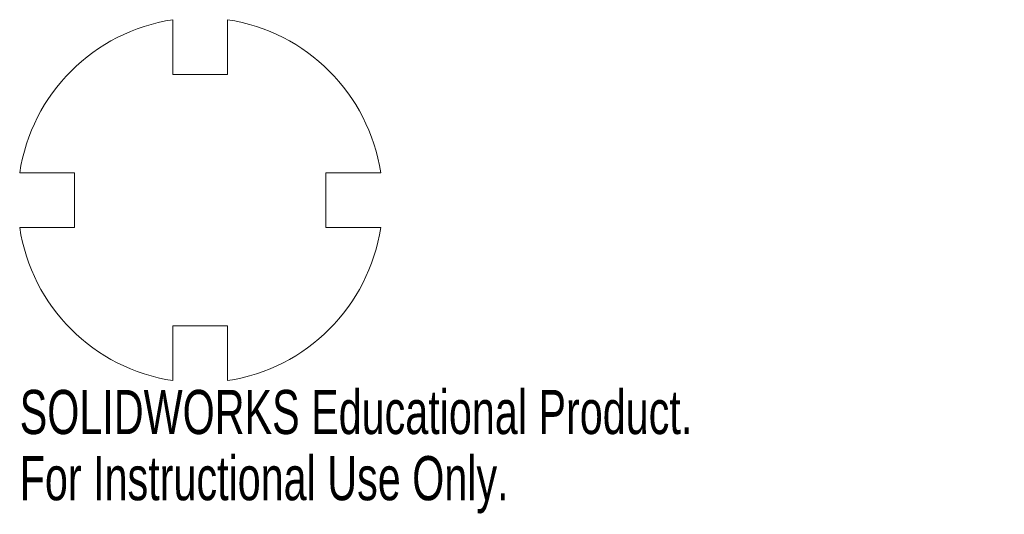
# Model space of a CAD drawing. Header units: millimetres. Extents: x -0.02 to 0.088, y -0.034 to 0.02.
import ezdxf

# ---------------------------------------------------------------- set-up
doc = ezdxf.new("R2010")
doc.units = ezdxf.units.MM
doc.styles.add('SLDTEXTSTYLE0', font='TXT', dxfattribs={"width": 0.7})

msp = doc.modelspace()

# ---------------------------------------------------------------- linework, layer by layer
at = {"color": 7, "linetype": 'Continuous', "lineweight": 15}
for p, q in [((-0.003, 0.0197737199), (-0.003, 0.0137737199)), ((0.003, 0.0137737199), (0.003, 0.0197737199)), ((-0.003, 0.0137737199), (0.003, 0.0137737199)), ((-0.0137737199, 0.003), (-0.0197737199, 0.003)), ((-0.0137737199, -0.003), (-0.0137737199, 0.003)), ((0.0197737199, 0.003), (0.0137737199, 0.003)), ((0.0137737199, 0.003), (0.0137737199, -0.003)), ((-0.0197737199, -0.003), (-0.0137737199, -0.003)), ((0.0137737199, -0.003), (0.0197737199, -0.003)), ((0.003, -0.0137737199), (-0.003, -0.0137737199)), ((-0.003, -0.0137737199), (-0.003, -0.0197737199)), ((0.003, -0.0197737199), (0.003, -0.0137737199))]:
    msp.add_line(p, q, dxfattribs=at)
for start, end in [(98.6269265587, 171.3730734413), (8.6269265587, 81.3730734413), (188.6269265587, 261.3730734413), (278.6269265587, 351.3730734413)]:
    msp.add_arc((0, 0), 0.02, start, end, dxfattribs=at)

# ---------------------------------------------------------------- texts
at = {"color": 7, "linetype": 'Continuous', "char_height": 0.00483362, "attachment_point": 1, "style": 'SLDTEXTSTYLE0'}
for s, insert in [('SOLIDWORKS Educational Product.', (-0.0197737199, -0.0207932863)), ('For Instructional Use Only.', (-0.0197737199, -0.0280437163))]:
    msp.add_mtext(s, dxfattribs=dict(at, insert=insert))

doc.saveas('drawing.dxf')
